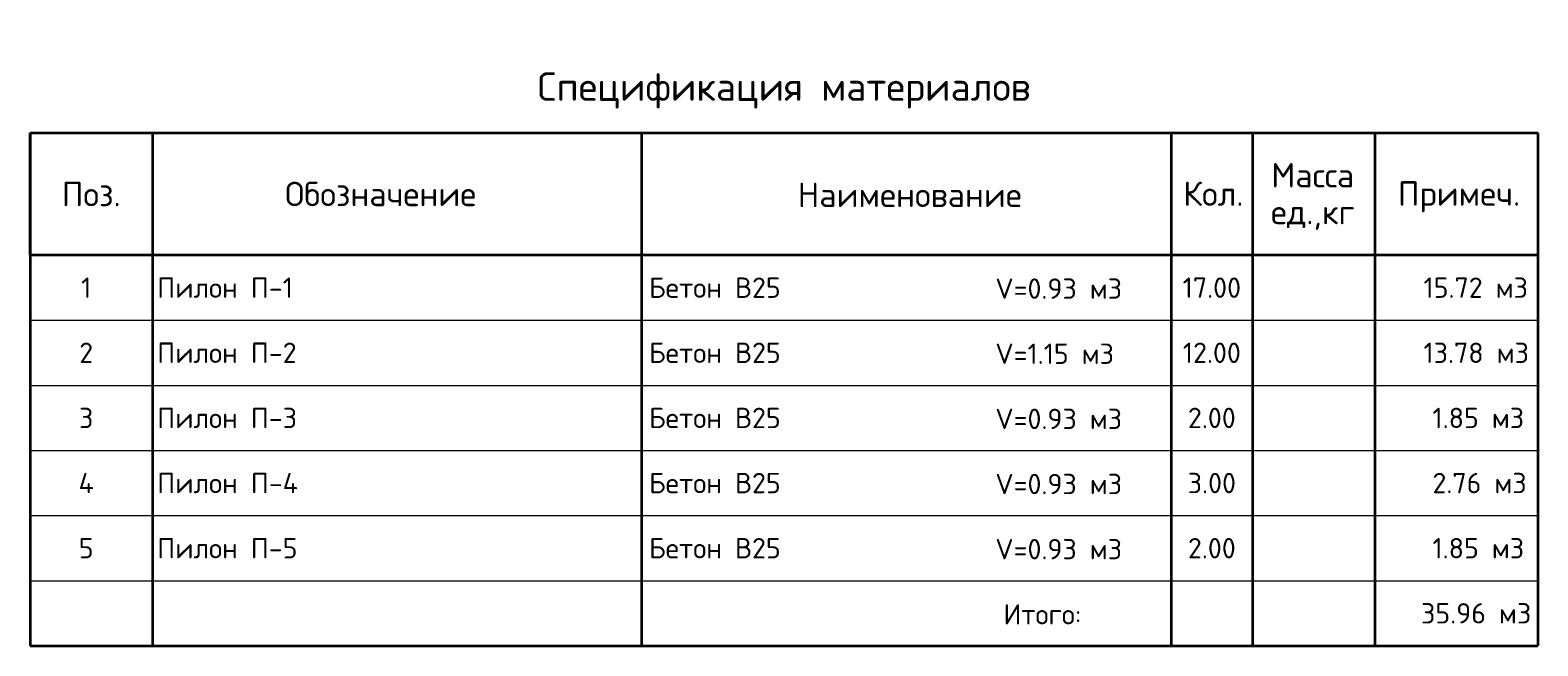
# Model space of a CAD drawing. Header units: millimetres. Extents: x 24180 to 116279, y -2337 to 52405.
# Tile 39 of 41: x 77219 to 95719, y 4660 to 12224. Entities that reach past the tile are written whole.
import ezdxf

# ---------------------------------------------------------------- set-up
doc = ezdxf.new("R2010")
doc.units = ezdxf.units.MM
doc.layers.add('Standard', color=7, linetype='Continuous', lineweight=25)
doc.styles.add('ARIAL', font='ARIAL.TTF')
doc.styles.add('ISOCPEUR', font='ISOCPEUR')

msp = doc.modelspace()

# ---------------------------------------------------------------- linework, layer by layer
at = {"layer": 'Standard', "color": 7, "linetype": 'Continuous', "lineweight": 35, "transparency": 33554687}
for p, q in [((77218.8, 10960.3), (95718.8, 10960.3)), ((77218.8, 10960.3), (77218.8, 9460.3)), ((77218.8, 9460.3), (77218.8, 10960.3)), ((78718.8, 10960.3), (78718.8, 9460.3)), ((84718.8, 10960.3), (84718.8, 9460.3)), ((91218.8, 10960.3), (91218.8, 9460.3)), ((92218.8, 10960.3), (92218.8, 9460.3)), ((93718.8, 10960.3), (93718.8, 9460.3)), ((95718.8, 10960.3), (95718.8, 9460.3)), ((77218.8, 9460.3), (77218.8, 8660.3)), ((95718.8, 9460.3), (77218.8, 9460.3)), ((78718.8, 9460.3), (78718.8, 8660.3)), ((84718.8, 9460.3), (84718.8, 8660.3)), ((91218.8, 9460.3), (91218.8, 8660.3)), ((92218.8, 9460.3), (92218.8, 8660.3)), ((93718.8, 9460.3), (93718.8, 8660.3)), ((95718.8, 9460.3), (95718.8, 8660.3)), ((77218.8, 8660.3), (77218.8, 7860.3)), ((78718.8, 8660.3), (78718.8, 7860.3)), ((84718.8, 8660.3), (84718.8, 7860.3)), ((91218.8, 8660.3), (91218.8, 7860.3)), ((92218.8, 8660.3), (92218.8, 7860.3)), ((93718.8, 8660.3), (93718.8, 7860.3)), ((95718.8, 8660.3), (95718.8, 7860.3)), ((77218.8, 7860.3), (77218.8, 7060.3)), ((78718.8, 7860.3), (78718.8, 7060.3)), ((84718.8, 7860.3), (84718.8, 7060.3)), ((91218.8, 7860.3), (91218.8, 7060.3)), ((92218.8, 7860.3), (92218.8, 7060.3)), ((93718.8, 7860.3), (93718.8, 7060.3)), ((95718.8, 7860.3), (95718.8, 7060.3)), ((77218.8, 7060.3), (77218.8, 6260.3)), ((78718.8, 7060.3), (78718.8, 6260.3)), ((84718.8, 7060.3), (84718.8, 6260.3)), ((91218.8, 7060.3), (91218.8, 6260.3)), ((92218.8, 7060.3), (92218.8, 6260.3)), ((93718.8, 7060.3), (93718.8, 6260.3)), ((95718.8, 7060.3), (95718.8, 6260.3)), ((77218.8, 6260.3), (77218.8, 4660.3)), ((78718.8, 6260.3), (78718.8, 4660.3)), ((84718.8, 6260.3), (84718.8, 4660.3)), ((91218.8, 6260.3), (91218.8, 4660.3)), ((92218.8, 6260.3), (92218.8, 4660.3)), ((93718.8, 6260.3), (93718.8, 4660.3)), ((95718.8, 6260.3), (95718.8, 4660.3)), ((77218.8, 4660.3), (95718.8, 4660.3))]:
    msp.add_line(p, q, dxfattribs=at)
at = {"layer": 'Standard', "color": 7, "linetype": 'Continuous', "lineweight": 13, "transparency": 33554687}
for p, q in [((77218.8, 9460.3), (95718.8, 9460.3)), ((77218.8, 8660.3), (95718.8, 8660.3)), ((77218.8, 7860.3), (95718.8, 7860.3)), ((77218.8, 7060.3), (95718.8, 7060.3)), ((77218.8, 6260.3), (95718.8, 6260.3)), ((77218.8, 5460.3), (95718.8, 5460.3)), ((77218.8, 4660.3), (95718.8, 4660.3))]:
    msp.add_line(p, q, dxfattribs=at)
at = {"layer": 'Standard', "color": 7, "linetype": 'Continuous', "lineweight": 35, "transparency": 33554687}
msp.add_lwpolyline([(95718.8, 9460.3), (95718.8, 9460.3)], close=True, dxfattribs=at)

# ---------------------------------------------------------------- texts
for s, insert, char_height, width, attachment_point, style in [('\\A1;{\\fISOCPEUR|i0|b0;\\H350.000000;\\W1.000000;\\C7;Спецификация материалов}\\P', (86468.8, 11260.3), 105, 6122.965, 8, 'ISOCPEUR'), ('\\A1;{\\fISOCPEUR|i0|b0;\\H300.000000;\\W1.000000;\\C7;Обозначение}\\P', (81519.9, 10211.1), 90, 2501.273, 5, 'ISOCPEUR'), ('\\A1;{\\fISOCPEUR|i0|b0;\\H300.000000;\\W1.000000;\\C7;Кол.}\\P', (91737.6, 10214.8), 90, 888.889, 5, 'ISOCPEUR'), ('\\A1;{\\fISOCPEUR|i0|b0;\\H300.000000;\\W1.000000;\\C7;Поз.}\\P', (77968.3, 10209.8), 90, 873.679, 5, 'ISOCPEUR'), ('\\A1;{\\fISOCPEUR|i0|b0;\\H300.000000;\\W1.000000;\\C7;Наименование}\\P', (88011.4, 10200.3), 90, 2786.667, 5, 'ISOCPEUR'), ('\\A1;{\\fISOCPEUR|i0|b0;\\H300.000000;\\W1.000000;\\C7;Примеч.}\\P', (94751.8, 10175.8), 90, 1553.878, 5, 'ISOCPEUR'), ('\\A1;{\\fISOCPEUR|i0|b0;\\H250.000000;\\W1.000000;\\C7;Пилон П-1}\\P', (78777.3, 9060.3), 75, 1667.424, 4, 'ISOCPEUR'), ('\\A1;{\\fISOCPEUR|i0|b0;\\H250.000000;\\W1.000000;\\C7;17.00}\\P', (91718.8, 9060.3), 75, 834.848, 5, 'ISOCPEUR'), ('}\\P', (78777.3, 9060.3), 75, 86.591, 4, 'ARIAL'), ('\\A1;{\\fISOCPEUR|i0|b0;\\H250.000000;\\W1.000000;\\C7;Пилон П-2}\\P', (78777.3, 8260.3), 75, 1721.212, 4, 'ISOCPEUR'), ('\\A1;{\\fISOCPEUR|i0|b0;\\H250.000000;\\W1.000000;\\C7;12.00}\\P', (91718.8, 8260.3), 75, 834.848, 5, 'ISOCPEUR'), ('\\A1;{\\fISOCPEUR|i0|b0;\\H250.000000;\\W1.000000;\\C7;Пилон П-3}\\P', (78777.3, 7460.3), 75, 1721.212, 4, 'ISOCPEUR'), ('\\A1;{\\fISOCPEUR|i0|b0;\\H250.000000;\\W1.000000;\\C7;2.00}\\P', (91718.8, 7460.3), 75, 715.385, 5, 'ISOCPEUR'), ('\\A1;{\\fISOCPEUR|i0|b0;\\H250.000000;\\W1.000000;\\C7;Пилон П-4}\\P', (78777.3, 6660.3), 75, 1746.269, 4, 'ISOCPEUR'), ('\\A1;{\\fISOCPEUR|i0|b0;\\H250.000000;\\W1.000000;\\C7;3.00}\\P', (91718.8, 6660.3), 75, 715.385, 5, 'ISOCPEUR'), ('\\A1;{\\fISOCPEUR|i0|b0;\\H250.000000;\\W1.000000;\\C7;Пилон П-5}\\P', (78777.3, 5860.3), 75, 1721.212, 4, 'ISOCPEUR'), ('\\A1;{\\fISOCPEUR|i0|b0;\\H250.000000;\\W1.000000;\\C7;2.00}\\P', (91718.8, 5860.3), 75, 715.385, 5, 'ISOCPEUR')]:
    msp.add_mtext(s, dxfattribs=dict(at, insert=insert, char_height=char_height, width=width, attachment_point=attachment_point, style=style))
at = {"layer": 'Standard', "color": 7, "linetype": 'Continuous', "lineweight": 35, "transparency": 33554687, "insert": (92956.4, 10591.6), "char_height": 300, "width": 1244.513, "attachment_point": 2, "line_spacing_factor": 0.903614, "style": 'ARIAL'}
msp.add_mtext('\\A1;{\\fISOCPEUR|i0|b0;\\H300.000000;\\W1.000000;\\C7;Масса}\\P{\\fISOCPEUR|i0|b0;\\H300.000000;\\W1.000000;\\C7;ед.,кг}\\P', dxfattribs=at)
at = {"layer": 'Standard', "color": 7, "linetype": 'Continuous', "lineweight": 13, "transparency": 33554687, "char_height": 75, "attachment_point": 4}
for s, insert, width, style in [('}\\P', (84818.8, 9270.3), 86.591, 'ARIAL'), ('\\A1;{\\fISOCPEUR|i0|b0;\\H250.000000;\\W1.000000;\\C7;V=0.93 м3}\\P', (89061.5, 9048.6), 1646.032, 'ISOCPEUR'), ('\\A1;{\\fISOCPEUR|i0|b0;\\H250.000000;\\W1.000000;\\C7;15.72 м3}\\P', (94315.4, 9060.3), 1365.741, 'ISOCPEUR'), ('}\\P', (84818.8, 8910.2), 86.591, 'ARIAL'), ('\\A1;{\\fISOCPEUR|i0|b0;\\H250.000000;\\W1.000000;\\C7;V=1.15 м3}\\P', (89061.5, 8248.6), 1538.095, 'ISOCPEUR'), ('}\\P', (84818.8, 8470.3), 86.591, 'ARIAL'), ('\\A1;{\\fISOCPEUR|i0|b0;\\H250.000000;\\W1.000000;\\C7;13.78 м3}\\P', (94315.4, 8260.3), 1365.741, 'ISOCPEUR'), ('}\\P', (84818.8, 8110.2), 86.591, 'ARIAL'), ('}\\P', (84818.8, 7670.3), 86.591, 'ARIAL'), ('\\A1;{\\fISOCPEUR|i0|b0;\\H250.000000;\\W1.000000;\\C7;1.85 м3}\\P', (94425.4, 7460.3), 1189.362, 'ISOCPEUR'), ('\\A1;{\\fISOCPEUR|i0|b0;\\H250.000000;\\W1.000000;\\C7;V=0.93 м3}\\P', (89061.5, 7448.6), 1646.032, 'ISOCPEUR'), ('}\\P', (84818.8, 7310.2), 86.591, 'ARIAL'), ('}\\P', (84818.8, 6870.3), 86.591, 'ARIAL'), ('\\A1;{\\fISOCPEUR|i0|b0;\\H250.000000;\\W1.000000;\\C7;V=0.93 м3}\\P', (89061.5, 6648.6), 1646.032, 'ISOCPEUR'), ('\\A1;{\\fISOCPEUR|i0|b0;\\H250.000000;\\W1.000000;\\C7;2.76 м3}\\P', (94425.4, 6660.3), 1244.681, 'ISOCPEUR'), ('}\\P', (84818.8, 6510.2), 86.591, 'ARIAL'), ('}\\P', (84818.8, 6070.3), 86.591, 'ARIAL'), ('\\A1;{\\fISOCPEUR|i0|b0;\\H250.000000;\\W1.000000;\\C7;V=0.93 м3}\\P', (89061.5, 5848.6), 1646.032, 'ISOCPEUR'), ('\\A1;{\\fISOCPEUR|i0|b0;\\H250.000000;\\W1.000000;\\C7;1.85 м3}\\P', (94425.4, 5860.3), 1189.362, 'ISOCPEUR'), ('}\\P', (84818.8, 5710.2), 86.591, 'ARIAL'), ('\\A1;{\\fISOCPEUR|i0|b0;\\H250.000000;\\W1.000000;\\C7;35.96 м3}\\P', (94285.4, 5060.3), 1420.37, 'ISOCPEUR'), ('\\A1;{\\fISOCPEUR|i0|b0;\\H250.000000;\\W1.000000;\\C7;Итого:}\\P', (89161.5, 5048.6), 1144.186, 'ISOCPEUR')]:
    msp.add_mtext(s, dxfattribs=dict(at, insert=insert, width=width, style=style))
at = {"layer": 'Standard', "color": 7, "linetype": 'Continuous', "lineweight": 25, "transparency": 33554687, "char_height": 75, "attachment_point": 5, "style": 'ISOCPEUR'}
for s, insert, width in [('\\A1;{\\fISOCPEUR|i0|b0;\\H250.000000;\\W1.000000;\\C7;1}\\P', (77906.6, 9060.3), 194.444), ('\\A1;{\\fISOCPEUR|i0|b0;\\H250.000000;\\W1.000000;\\C7;2}\\P', (77906.6, 8260.3), 272.222), ('\\A1;{\\fISOCPEUR|i0|b0;\\H250.000000;\\W1.000000;\\C7;3}\\P', (77906.6, 7460.3), 272.222), ('\\A1;{\\fISOCPEUR|i0|b0;\\H250.000000;\\W1.000000;\\C7;4}\\P', (77906.6, 6660.3), 300), ('\\A1;{\\fISOCPEUR|i0|b0;\\H250.000000;\\W1.000000;\\C7;5}\\P', (77906.6, 5860.3), 272.222)]:
    msp.add_mtext(s, dxfattribs=dict(at, insert=insert, width=width))
at = {"layer": 'Standard', "color": 7, "linetype": 'Continuous', "lineweight": 50, "transparency": 33554687, "char_height": 75, "width": 1771.324, "attachment_point": 4, "style": 'ISOCPEUR'}
for insert in [(84812, 9060.3), (84812, 8260.3), (84812, 7460.3), (84812, 6660.3), (84812, 5860.3)]:
    msp.add_mtext('\\A1;{\\fISOCPEUR|i0|b0;\\H250.000000;\\W1.000000;\\C7;Бетон В25}\\P', dxfattribs=dict(at, insert=insert))

doc.saveas('drawing.dxf')
